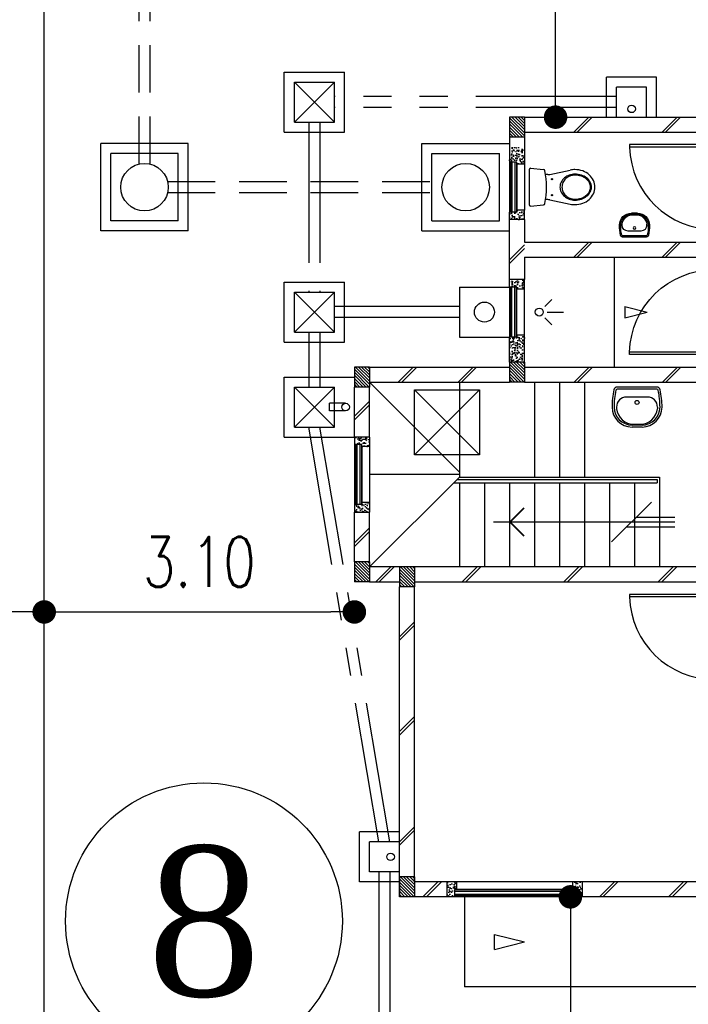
# Model space of a CAD drawing. Header units: millimetres. Extents: x 301 to 1479, y 491 to 1341.
# Tile 197 of 256: x 469.64 to 476.33, y 584.89 to 594.74. Entities that reach past the tile are written whole.
import ezdxf
from ezdxf.enums import TextEntityAlignment as Align

# ---------------------------------------------------------------- set-up
doc = ezdxf.new("R2010")
doc.units = ezdxf.units.MM
doc.header["$LTSCALE"] = 1.5
doc.header["$MEASUREMENT"] = 0
for name, pattern in [('HIDDEN', [0.375, 0.25, -0.125]), ('HIDDEN2', [4.7625, 3.175, -1.5875]), ('PHANTOM2', [1.25, 0.625, -0.125, 0.125, -0.125, 0.125, -0.125])]:
    doc.linetypes.add(name, pattern=pattern)
for name, color, linetype in [('Blk', 7, 'Continuous'), ('Block', 46, 'Continuous'), ('boundary', 3, 'Continuous'), ('BULUS', 2, 'Continuous'), ('BWCN', 4, 'Continuous'), ('DIM', 6, 'Continuous'), ('DOOR', 3, 'Continuous'), ('Ele', 8, 'Continuous'), ('HATCH', 7, 'Continuous'), ('Hatch Col. C1 GF Ext.', 84, 'Continuous'), ('Hatch Stub Col', 251, 'Continuous'), ('Kerb', 251, 'Continuous'), ('P. Gully trap', 42, 'Continuous'), ('P. Sewr Manhole', 49, 'Continuous'), ('Paving Block', 251, 'Continuous'), ('PVC Pipe 110', 69, 'Continuous'), ('PVC RWP 75', 77, 'Continuous'), ('PVC Sewer Pipe 110', 24, 'Continuous'), ('SANIT', 8, 'Continuous'), ('TXTAREA', 10, 'Continuous'), ('WINDOW', 1, 'Continuous')]:
    doc.layers.add(name, color=color, linetype=linetype)
doc.styles.add('RS1', font='romans.shx', dxfattribs={"width": 0.75, "height": 0.5})
doc.styles.add('times', font='times.ttf')
doc.dimstyles.new('Souillac5', dxfattribs={"dimscale": 0.5, "dimtxt": 0.5, "dimasz": 0.47, "dimexe": 0, "dimexo": 1, "dimgap": 0.5, "dimtad": 1, "dimzin": 0, "dimdsep": 46, "dimtxsty": 'RS1', "dimblk": 'DOT', "dimcen": 3, "dimse1": 1, "dimse2": 1, "dimclrd": 6, "dimclre": 6, "dimclrt": 7, "dimaunit": 1, "dimadec": 0, "dimazin": 0, "dimtfac": 1, "dimtofl": 0, "dimtmove": 1, "dimatfit": 3, "dimfxl": 1, "dimtolj": 1, "dimtzin": 0, "dimlwe": -1, "dimarcsym": 0})
pattern_1 = [(50, (427.129014, 162.062746), (0.071726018, -0.0062752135), [0.0075, -0.0825]), (355, (427.129014, 162.062746), (-0.013875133, 0.075219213), [0.006, -0.066]), (100.451444, (427.13499, 162.06222), (0.057850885, 0.068943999), [0.006374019, -0.070114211]), (46.1842, (427.12901, 162.08275), (0.106724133, -0.016551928), [0.01125, -0.12375]), (96.635635, (427.13791, 162.08137), (0.093466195, 0.09741186), [0.009561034, -0.105171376]), (351.184164, (427.12901, 162.08275), (0.093466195, 0.09741186), [0.009, -0.099]), (21, (427.139014, 162.077746), (0.059690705, -0.040261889), [0.0075, -0.0825]), (326, (427.139014, 162.077746), (0.024331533, 0.072515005), [0.006, -0.066]), (71.451445, (427.14399, 162.07439), (0.084022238, 0.032253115), [0.006374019, -0.070114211]), (37.5, (427.129014, 162.062746), (0.0012159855, 0.0332893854), [0, -0.0652, 0, -0.067, 0, -0.06625]), (7.5, (427.129014, 162.062746), (0.0263069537, 0.0394411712), [0, -0.0382, 0, -0.0637, 0, -0.02525]), (327.5, (427.106714, 162.062746), (0.0533822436, -0.0022554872), [0, -0.025, 0, -0.078, 0, -0.1035]), (317.5, (427.096714, 162.062746), (0.058318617, 0.010010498), [0, -0.0325, 0, -0.0518, 0, -0.0735])]
pattern_2 = [(50, (427.129014, 161.862746), (0.071726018, -0.0062752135), [0.0075, -0.0825]), (355, (427.129014, 161.862746), (-0.013875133, 0.075219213), [0.006, -0.066]), (100.451444, (427.13499, 161.86222), (0.057850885, 0.068943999), [0.006374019, -0.070114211]), (46.1842, (427.12901, 161.88275), (0.106724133, -0.016551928), [0.01125, -0.12375]), (96.635635, (427.13791, 161.88137), (0.093466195, 0.09741186), [0.009561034, -0.105171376]), (351.184164, (427.12901, 161.88275), (0.093466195, 0.09741186), [0.009, -0.099]), (21, (427.139014, 161.877746), (0.059690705, -0.040261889), [0.0075, -0.0825]), (326, (427.139014, 161.877746), (0.024331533, 0.072515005), [0.006, -0.066]), (71.451445, (427.14399, 161.87439), (0.084022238, 0.032253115), [0.006374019, -0.070114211]), (37.5, (427.129014, 161.862746), (0.0012159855, 0.0332893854), [0, -0.0652, 0, -0.067, 0, -0.06625]), (7.5, (427.129014, 161.862746), (0.0263069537, 0.0394411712), [0, -0.0382, 0, -0.0637, 0, -0.02525]), (327.5, (427.106714, 161.862746), (0.0533822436, -0.0022554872), [0, -0.025, 0, -0.078, 0, -0.1035]), (317.5, (427.096714, 161.862746), (0.058318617, 0.010010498), [0, -0.0325, 0, -0.0518, 0, -0.0735])]

# ---------------------------------------------------------------- blocks, each defined once
blk = doc.blocks.new('WC')
at = {"layer": 'SANIT'}
for p, q in [((-179.1, 0), (179.1, 0)), ((-189, -10.9), (-177.5, -141.5)), ((189, -10.9), (177.5, -141.5)), ((-125, -184.5), (-125, -161.4)), ((125, -184.5), (125, -161.4)), ((-127.2, -205.2), (-170.1, -407.8)), ((127.2, -205.2), (170.1, -407.8))]:
    blk.add_line(p, q, dxfattribs=at)
for points in [[(130, -455, 0.086378), (119.8, -396.7, 0.092622), (91.9, -348.9, 0.103078), (48.8, -316.1, 0.111925), (0, -305, 0.111925), (-48.8, -316.1, 0.103078), (-91.9, -348.9, 0.092622), (-119.8, -396.7, 0.086378), (-130, -455, 0.086378)], [(120, -455, 0.091554), (110.7, -404.8, 0.095342), (84.9, -363.1, 0.101238), (45.4, -334.7, 0.105842), (0, -325, 0.105842), (-45.4, -334.7, 0.101238), (-84.9, -363.1, 0.095342), (-110.7, -404.8, 0.091554), (-120, -455, 0.091554)], [(-175, -455, 0.087147), (-161.4, -532.7, 0.093047), (-123.7, -596.4, 0.102819), (-65.8, -640.2, 0.110985), (0, -655, 0.110985), (65.8, -640.2, 0.102819), (123.7, -596.4, 0.093047), (161.4, -532.7, 0.087147), (175, -455, 0.052217), (170.1, -407.8, 0.093047)], [(-170.1, -407.8, 0.052217), (-175, -455, 0.087147)], [(-130, -455, 0.079027), (-119.7, -519.8, 0.088191), (-91.9, -571.7, 0.105253), (-48.1, -608.1, 0.121599), (0, -620, 0.121599), (48.1, -608.1, 0.105253), (91.9, -571.7, 0.088191), (119.7, -519.8, 0.079027), (130, -455, 0.079027)], [(-120, -455, 0.077736), (-110.5, -515.9, 0.087342), (-84.9, -564.6, 0.105569), (-44.3, -598.9, 0.12344), (0, -610, 0.12344), (44.3, -598.9, 0.105569), (84.9, -564.6, 0.087342), (110.5, -515.9, 0.077736), (120, -455, 0.077736)]]:
    blk.add_lwpolyline(points, format="xyb", dxfattribs=at)
for centre in [(-80, -225), (80, -225)]:
    blk.add_circle(centre, 6, dxfattribs=at)
for centre, radius, start, end in [((-179.1, -10), 10, 90, 185.04245), ((179.1, -10), 10, 354.95755, 90), ((-162.6, -140.2), 15, 185.04245, 259.60796), ((0, 746.3), 916.3, 259.60796, 280.39204), ((-225, -184.5), 100, 348.04369, 0), ((225, -184.5), 100, 180, 191.95631), ((162.6, -140.2), 15, 280.39204, 354.95755)]:
    blk.add_arc(centre, radius, start, end, dxfattribs=at)
blk = doc.blocks.new('Wh1')
at = {"layer": 'SANIT'}
for p, q in [((197.3, 0), (-197.3, 0)), ((197.3, -20), (-197.3, -20)), ((105, -100), (-105, -100)), ((-205, -200), (-205, -217.2)), ((205, -200), (205, -217.2)), ((50, -380), (-50, -380)), ((-30.2, -372.6), (30.2, -372.6)), ((50, -400), (-50, -400))]:
    blk.add_line(p, q, dxfattribs=at)
blk.add_circle((0, -153.8), 20, dxfattribs=at)
for centre, radius, start, end in [((0, -200), 250, 180, 180), ((0, -200), 250, 0, 0), ((-197.3, -35), 35, 90, 167.77757), ((197.3, -35), 35, 12.22243, 90), ((567.1, -200.6), 817.1, 167.77757, 179.95982), ((567.1, -200.6), 797.1, 167.77757, 179.95982), ((-197.3, -35), 15, 90, 167.77757), ((197.3, -35), 15, 12.22243, 90), ((-567.1, -200.6), 797.1, 0.04018, 12.22243), ((-567.1, -200.6), 817.1, 0.04018, 12.22243), ((-105, -200), 100, 90, 180), ((105, -200), 100, 0, 90), ((-50, -200), 200, 180, 270), ((-50, -200), 180, 180, 270), ((-30.2, -196.6), 176, 186.70755, 270.01296), ((30.2, -196.6), 176, 269.98704, 353.29245), ((50, -200), 180, 270, 0), ((50, -200), 200, 270, 0)]:
    blk.add_arc(centre, radius, start, end, dxfattribs=at)
blk = doc.blocks.new('Dr900')
at = {"layer": 'DOOR'}
for p, q in [((-50, 0), (-50, 850)), ((-25, 850), (-50, 850)), ((-25, 0), (-25, 850)), ((-25, 0), (-50, 0))]:
    blk.add_line(p, q, dxfattribs=at)
blk.add_arc((-24.3, -0.3), 850.7, 91.72797, 179.98222, dxfattribs=at)
blk = doc.blocks.new('SSSU-D1')
at = {"layer": 'HATCH'}
h = blk.add_hatch(dxfattribs=at)
h.set_pattern_fill('ANSI31', color=256, scale=0.175, angle=630)
h.set_pattern_definition([(315, (-125.423914, 34.936787), (0.015467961, 0.015467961), [])])
h.paths.add_polyline_path([(1.1, 5.15), (1.25, 5.15), (1.25, 5.35), (1.1, 5.35)])
h = blk.add_hatch(dxfattribs=at)
h.set_pattern_fill('ANSI31', color=256, scale=0.175, angle=630)
h.set_pattern_definition([(315, (-126.973914, 34.886787), (0.015467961, 0.015467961), [])])
h.paths.add_polyline_path([(-0.45, 5.1), (-0.3, 5.1), (-0.3, 5.3), (-0.45, 5.3)])
h = blk.add_hatch(dxfattribs=at)
h.set_pattern_fill('ANSI31', color=256, scale=0.175, angle=630)
h.set_pattern_definition([(315, (-126.973914, 32.936787), (0.015467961, 0.015467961), [])])
h.paths.add_polyline_path([(-0.45, 3.15), (-0.3, 3.15), (-0.3, 3.35), (-0.45, 3.35)])
h = blk.add_hatch(dxfattribs=at)
h.set_pattern_fill('ANSI31', color=256, scale=0.175, angle=630)
h.set_pattern_definition([(315, (-126.523914, 32.886787), (0.015467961, 0.015467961), [])])
h.paths.add_polyline_path([(0, 3.1), (0.15, 3.1), (0.15, 3.3), (0, 3.3)])
h = blk.add_hatch(dxfattribs=at)
h.set_pattern_fill('ANSI31', color=256, scale=0.175, angle=630)
h.set_pattern_definition([(315, (-126.523914, 29.786787), (0.015467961, 0.015467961), [])])
h.paths.add_polyline_path([(0, 0), (0.15, 0), (0.15, 0.2), (0, 0.2)])
at = {"layer": 'Hatch Col. C1 GF Ext.'}
h = blk.add_hatch(dxfattribs=at)
h.set_pattern_fill('ANSI31', color=256, scale=0.175, angle=-90)
h.set_pattern_definition([(315, (448.28546, 157.028336), (0.0154679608, 0.0154679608), [])])
h.paths.add_polyline_path([(1.1, 7.6), (1.25, 7.6), (1.25, 7.8), (1.1, 7.8)])
at = {"layer": 'Hatch Stub Col', "linetype": 'ByBlock'}
h = blk.add_hatch(dxfattribs=at)
h.set_pattern_fill('AR-CONC', color=256, scale=0.01, angle=720)
h.set_pattern_definition(pattern_1)
h.paths.add_polyline_path([(1.175, 7.35), (1.175, 7.33), (1.25, 7.33), (1.25, 7.5), (1.1, 7.5), (1.1, 7.35)])
h = blk.add_hatch(dxfattribs=at)
h.set_pattern_fill('AR-CONC', color=256, scale=0.01, angle=720)
h.set_pattern_definition(pattern_1)
h.paths.add_polyline_path([(1.25, 6.775), (1.25, 6.87), (1.175, 6.87), (1.175, 6.85), (1.1, 6.85), (1.1, 6.775)])
h = blk.add_hatch(dxfattribs=at)
h.set_pattern_fill('AR-CONC', color=256, scale=0.01, angle=720)
h.set_pattern_definition([(50, (427.129014, 162.012746), (0.071726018, -0.0062752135), [0.0075, -0.0825]), (355, (427.129014, 162.012746), (-0.013875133, 0.075219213), [0.006, -0.066]), (100.451444, (427.13499, 162.01222), (0.057850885, 0.068943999), [0.006374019, -0.070114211]), (46.1842, (427.12901, 162.03275), (0.106724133, -0.016551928), [0.01125, -0.12375]), (96.635635, (427.13791, 162.03137), (0.093466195, 0.09741186), [0.009561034, -0.105171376]), (351.184164, (427.12901, 162.03275), (0.093466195, 0.09741186), [0.009, -0.099]), (21, (427.139014, 162.027746), (0.059690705, -0.040261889), [0.0075, -0.0825]), (326, (427.139014, 162.027746), (0.024331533, 0.072515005), [0.006, -0.066]), (71.451445, (427.14399, 162.02439), (0.084022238, 0.032253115), [0.006374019, -0.070114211]), (37.5, (427.129014, 162.012746), (0.0012159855, 0.0332893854), [0, -0.0652, 0, -0.067, 0, -0.06625]), (7.5, (427.129014, 162.012746), (0.0263069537, 0.0394411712), [0, -0.0382, 0, -0.0637, 0, -0.02525]), (327.5, (427.106714, 162.012746), (0.0533822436, -0.0022554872), [0, -0.025, 0, -0.078, 0, -0.1035]), (317.5, (427.096714, 162.012746), (0.058318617, 0.010010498), [0, -0.0325, 0, -0.0518, 0, -0.0735])])
h.paths.add_polyline_path([(1.175, 6.1), (1.175, 6.08), (1.25, 6.08), (1.25, 6.175), (1.1, 6.175), (1.1, 6.1)])
h = blk.add_hatch(dxfattribs=at)
h.set_pattern_fill('AR-CONC', color=256, scale=0.01, angle=720)
h.set_pattern_definition([(50, (466.11162, 47.178006), (0.071726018, -0.0062752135), [0.0075, -0.0825]), (355, (466.11162, 47.17801), (-0.013875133, 0.075219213), [0.006, -0.066]), (100.451444, (466.1176, 47.17748), (0.057850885, 0.068943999), [0.006374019, -0.070114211]), (46.1842, (466.11162, 47.19801), (0.106724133, -0.016551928), [0.01125, -0.12375]), (96.635635, (466.12051, 47.19663), (0.093466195, 0.09741186), [0.009561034, -0.105171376]), (351.184164, (466.11162, 47.19801), (0.093466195, 0.09741186), [0.009, -0.099]), (21, (466.12162, 47.193006), (0.059690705, -0.040261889), [0.0075, -0.0825]), (326, (466.12162, 47.19301), (0.024331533, 0.072515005), [0.006, -0.066]), (71.451445, (466.126594, 47.18965), (0.084022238, 0.032253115), [0.006374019, -0.070114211]), (37.5, (466.11162, 47.178006), (0.0012159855, 0.0332893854), [0, -0.0652, 0, -0.067, 0, -0.06625]), (7.5, (466.11162, 47.178006), (0.0263069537, 0.0394411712), [0, -0.0382, 0, -0.0637, 0, -0.02525]), (327.5, (466.08932, 47.178006), (0.0533822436, -0.0022554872), [0, -0.025, 0, -0.078, 0, -0.1035]), (317.5, (466.07932, 47.178006), (0.058318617, 0.010010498), [0, -0.0325, 0, -0.0518, 0, -0.0735])])
h.paths.add_polyline_path([(1.25, 5.62), (1.175, 5.62), (1.175, 5.6), (1.1, 5.6), (1.1, 5.35), (1.25, 5.35)])
h = blk.add_hatch(dxfattribs=at)
h.set_pattern_fill('AR-CONC', color=256, scale=0.01, angle=720)
h.set_pattern_definition(pattern_2)
h.paths.add_polyline_path([(-0.3, 4.6), (-0.45, 4.6), (-0.45, 4.525), (-0.375, 4.525), (-0.375, 4.505), (-0.3, 4.505)])
h = blk.add_hatch(dxfattribs=at)
h.set_pattern_fill('AR-CONC', color=256, scale=0.01, angle=720)
h.set_pattern_definition(pattern_2)
h.paths.add_polyline_path([(-0.3, 3.945), (-0.375, 3.945), (-0.375, 3.925), (-0.45, 3.925), (-0.45, 3.85), (-0.3, 3.85)])
h = blk.add_hatch(dxfattribs=at)
h.set_pattern_fill('AR-CONC', color=256, scale=0.01, angle=720)
h.set_pattern_definition(pattern_2)
h.paths.add_polyline_path([(0.5704, 0.15), (0.4754, 0.15), (0.4754, 0), (0.5504, 0), (0.5504, 0.075), (0.5704, 0.075)])
h = blk.add_hatch(dxfattribs=at)
h.set_pattern_fill('AR-CONC', color=256, scale=0.01, angle=720)
h.set_pattern_definition(pattern_2)
h.paths.add_polyline_path([(1.8254, 0.15), (1.7304, 0.15), (1.7304, 0.075), (1.7504, 0.075), (1.7504, 0), (1.8254, 0)])
at = {"layer": 'Block', "linetype": 'ByBlock'}
for p, q in [((1.25, 7.8), (3.15, 7.8)), ((1.25, 7.65), (3.15, 7.65)), ((1.1, 6.175), (1.1, 6.775)), ((1.25, 6.775), (1.25, 6.55)), ((1.25, 6.55), (3.3, 6.55)), ((1.25, 6.4), (3.3, 6.4)), ((1.25, 6.4), (1.25, 6.175)), ((-0.3, 5.3), (1.1, 5.3)), ((1.25, 5.3), (3.15, 5.3)), ((-0.3, 5.15), (1.1, 5.15)), ((1.25, 5.15), (3.15, 5.15)), ((-0.45, 4.6), (-0.45, 5.1)), ((-0.3, 4.6), (-0.3, 5.1)), ((-0.45, 3.35), (-0.45, 3.85)), ((-0.3, 3.35), (-0.3, 3.85)), ((0, 3.3), (-0.3, 3.3)), ((3.15, 3.3), (0.15, 3.3)), ((-0.3, 3.15), (0, 3.15)), ((0, 0), (0, 3.1)), ((0.15, 3.15), (3.15, 3.15)), ((0.15, 0.15), (0.15, 3.1)), ((0.4754, 0.15), (0.15, 0.15)), ((3.15, 0.15), (1.8254, 0.15)), ((0.4754, 0), (0.15, 0)), ((3.15, 0), (1.8254, 0))]:
    blk.add_line(p, q, dxfattribs=at)
at = {"layer": 'BULUS', "linetype": 'ByBlock'}
for p, q in [((0.54, 4.1404), (2.575, 4.1404)), ((0.575, 4.1754), (2.575, 4.1754)), ((2.575, 4.1754), (2.575, 4.1404))]:
    blk.add_line(p, q, dxfattribs=at)
at = {"layer": 'BWCN'}
for p, q in [((1.25, 7.8), (1.1, 7.8)), ((1.1, 7.8), (1.1, 7.6)), ((1.25, 7.8), (1.25, 7.6)), ((1.25, 7.6), (1.1, 7.6)), ((1.1, 7.6), (1.1, 7.35)), ((1.25, 7.6), (1.25, 7.33)), ((1.175, 7.35), (1.1, 7.35)), ((1.175, 7.33), (1.175, 7.35)), ((1.25, 7.33), (1.175, 7.33)), ((1.1, 6.775), (1.1, 6.85)), ((1.175, 6.85), (1.1, 6.85)), ((1.25, 6.87), (1.175, 6.87)), ((1.175, 6.87), (1.175, 6.85)), ((1.25, 6.775), (1.25, 6.87)), ((1.25, 6.775), (1.1, 6.775)), ((1.1, 6.1), (1.1, 6.175)), ((1.25, 6.175), (1.1, 6.175)), ((1.25, 6.08), (1.25, 6.175)), ((1.175, 6.1), (1.1, 6.1)), ((1.175, 6.08), (1.175, 6.1)), ((1.25, 6.08), (1.175, 6.08)), ((1.25, 5.62), (1.175, 5.62)), ((1.175, 5.62), (1.175, 5.6)), ((1.25, 5.35), (1.25, 5.62)), ((1.175, 5.6), (1.1, 5.6)), ((1.1, 5.35), (1.1, 5.6)), ((1.25, 5.35), (1.1, 5.35)), ((1.1, 5.35), (1.1, 5.15)), ((1.25, 5.35), (1.25, 5.15)), ((-0.3, 5.3), (-0.45, 5.3)), ((-0.45, 5.3), (-0.45, 5.1)), ((-0.3, 5.3), (-0.3, 5.1)), ((1.25, 5.15), (1.1, 5.15)), ((-0.3, 5.1), (-0.45, 5.1)), ((-0.45, 4.6), (-0.45, 4.525)), ((-0.3, 4.6), (-0.3, 4.505)), ((-0.375, 4.525), (-0.45, 4.525)), ((-0.375, 4.505), (-0.375, 4.525)), ((-0.3, 4.505), (-0.375, 4.505)), ((-0.3, 3.945), (-0.375, 3.945)), ((-0.375, 3.945), (-0.375, 3.925)), ((-0.3, 3.945), (-0.3, 3.85)), ((-0.375, 3.925), (-0.45, 3.925)), ((-0.45, 3.925), (-0.45, 3.85)), ((-0.3, 3.35), (-0.45, 3.35)), ((-0.45, 3.35), (-0.45, 3.15)), ((-0.3, 3.35), (-0.3, 3.15)), ((0.15, 3.3), (0, 3.3)), ((0, 3.3), (0, 3.1)), ((0.15, 3.3), (0.15, 3.1)), ((-0.3, 3.15), (-0.45, 3.15)), ((0.15, 3.1), (0, 3.1)), ((0.15, 0.2), (0, 0.2)), ((0, 0.2), (0, 0)), ((0.15, 0.2), (0.15, 0)), ((0.4754, 0.15), (0.4754, 0)), ((0.5704, 0.15), (0.4754, 0.15)), ((0.5704, 0.15), (0.5704, 0.075)), ((1.7304, 0.15), (1.7304, 0.075)), ((1.8254, 0.15), (1.7304, 0.15)), ((1.8254, 0.15), (1.8254, 0)), ((0.15, 0), (0, 0)), ((0.5504, 0), (0.4754, 0)), ((0.5504, 0.075), (0.5504, 0)), ((0.5704, 0.075), (0.5504, 0.075)), ((1.7304, 0.075), (1.7504, 0.075)), ((1.7504, 0.075), (1.7504, 0)), ((1.8254, 0), (1.7504, 0))]:
    blk.add_line(p, q, dxfattribs=at)
at = {"layer": 'BWCN', "linetype": 'ByBlock'}
for p, q in [((-0.3, 4.6), (-0.45, 4.6)), ((-0.45, 3.85), (-0.3, 3.85))]:
    blk.add_line(p, q, dxfattribs=at)
at = {"layer": 'Ele'}
for p, q in [((1.1, 7.35), (1.1, 6.85)), ((1.11, 7.35), (1.11, 6.85)), ((1.17, 7.35), (1.17, 6.85)), ((1.175, 7.33), (1.175, 6.87)), ((1.25, 7.33), (1.25, 6.87)), ((2.15, 5.3), (2.15, 6.4)), ((1.1, 6.1), (1.1, 5.6)), ((1.11, 5.6), (1.11, 6.1)), ((1.17, 5.6), (1.17, 6.1)), ((1.175, 5.62), (1.175, 6.08)), ((1.25, 5.62), (1.25, 6.08)), ((1.4545, 5.9067), (1.5246, 5.9768)), ((1.478, 5.85), (1.6391, 5.85)), ((1.4545, 5.7933), (1.5246, 5.7232)), ((1.35, 5.15), (1.35, 4.2)), ((1.6, 5.15), (1.6, 4.2)), ((1.85, 5.15), (1.85, 4.2)), ((-0.45, 4.525), (-0.45, 3.925)), ((-0.44, 4.525), (-0.44, 3.925)), ((-0.38, 4.525), (-0.38, 3.925)), ((-0.375, 4.505), (-0.375, 3.945)), ((-0.3, 4.505), (-0.3, 3.945)), ((0.6, 4.2), (2.6, 4.2)), ((0.6, 4.1404), (0.6, 3.3)), ((0.85, 4.1404), (0.85, 3.3)), ((1.1, 4.1404), (1.1, 3.3)), ((1.35, 4.1404), (1.35, 3.3)), ((1.6, 4.1404), (1.6, 3.3)), ((1.85, 4.1404), (1.85, 3.3)), ((2.1, 4.1404), (2.1, 3.3)), ((2.35, 4.1404), (2.35, 3.3)), ((2.6, 4.2), (2.6, 3.3)), ((2.1201, 3.55), (2.5201, 3.95)), ((0.9409, 3.75), (2.7528, 3.75)), ((2.3701, 3.8), (2.7528, 3.8)), ((2.2701, 3.7), (2.7528, 3.7)), ((1.7304, 0.15), (0.5704, 0.15)), ((1.7504, 0.07), (0.5504, 0.07)), ((1.7504, 0.01), (0.5504, 0.01)), ((1.7304, 0.075), (0.5704, 0.075)), ((1.7504, 0), (0.5504, 0)), ((0.65, 0), (0.65, -0.9)), ((4.3, -0.9), (0.65, -0.9))]:
    blk.add_line(p, q, dxfattribs=at)
at = {"layer": 'Ele', "linetype": 'HIDDEN', "ltscale": 10}
for p, q in [((-0.3, 5.15), (0.6, 4.25)), ((0.6, 5.15), (0.6, 4.2)), ((0.6, 4.225), (-0.3, 4.225)), ((-0.3, 3.3), (0.6, 4.2))]:
    blk.add_line(p, q, dxfattribs=at)
at = {"layer": 'Ele', "linetype": 'ByBlock'}
blk.add_line((0.9515, -0.525), (0.9515, -0.375), dxfattribs=at)
at = {"layer": 'Ele', "const_width": 0.015}
blk.add_lwpolyline([(1.2465, 3.8914), (1.1051, 3.75), (1.2465, 3.6086)], dxfattribs=at)
at = {"layer": 'Ele'}
blk.add_circle((1.3979, 5.85), 0.04, dxfattribs=at)
at = {"layer": 'HATCH'}
for p, q in [((1.7425, 7.65), (1.8925, 7.8)), ((1.7778, 7.65), (1.9278, 7.8)), ((2.6249, 7.65), (2.7749, 7.8)), ((2.6602, 7.65), (2.8102, 7.8)), ((1.1, 6.3713), (1.25, 6.5213)), ((1.7425, 6.4), (1.8925, 6.55)), ((1.7778, 6.4), (1.9278, 6.55)), ((2.6249, 6.4), (2.7749, 6.55)), ((2.6602, 6.4), (2.8102, 6.55)), ((1.1, 6.3359), (1.25, 6.4859)), ((-0.0119, 5.15), (0.1381, 5.3)), ((0.0234, 5.15), (0.1734, 5.3)), ((0.5864, 5.15), (0.7364, 5.3)), ((0.6218, 5.15), (0.7718, 5.3)), ((1.7457, 5.15), (1.8957, 5.3)), ((1.7811, 5.15), (1.9311, 5.3)), ((2.6281, 5.15), (2.7781, 5.3)), ((2.6635, 5.15), (2.8135, 5.3)), ((-0.45, 4.8077), (-0.3, 4.9577)), ((-0.45, 4.7724), (-0.3, 4.9224)), ((-0.45, 3.5406), (-0.3, 3.6906)), ((-0.45, 3.5052), (-0.3, 3.6552)), ((-0.2359, 3.15), (-0.0859, 3.3)), ((-0.2006, 3.15), (-0.0506, 3.3)), ((0.6285, 3.15), (0.7785, 3.3)), ((0.6638, 3.15), (0.8138, 3.3)), ((1.645, 3.15), (1.795, 3.3)), ((1.6803, 3.15), (1.8303, 3.3)), ((2.5863, 3.15), (2.7363, 3.3)), ((2.6217, 3.15), (2.7717, 3.3)), ((0, 2.6018), (0.15, 2.7518)), ((0, 2.5664), (0.15, 2.7164)), ((0, 1.6528), (0.15, 1.8028)), ((0, 1.6174), (0.15, 1.7674)), ((0, 0.552), (0.15, 0.702)), ((0, 0.5167), (0.15, 0.6667)), ((0.2343, 0), (0.3843, 0.15)), ((0.2697, 0), (0.4197, 0.15)), ((1.9985, 0), (2.1485, 0.15)), ((2.0338, 0), (2.1838, 0.15)), ((2.6895, 0), (2.8395, 0.15)), ((2.7249, 0), (2.8749, 0.15))]:
    blk.add_line(p, q, dxfattribs=at)
at = {"layer": 'Kerb'}
for p, q in [((-1.15, 8.25), (-0.55, 8.25)), ((-1.15, 7.65), (-1.15, 8.25)), ((-0.55, 7.65), (-0.55, 8.25)), ((2.5712, 8.2), (2.0712, 8.2)), ((2.0712, 7.8), (2.0712, 8.2)), ((2.5712, 7.8), (2.5712, 8.2)), ((-1.05, 8.15), (-0.65, 8.15)), ((-1.05, 7.75), (-1.05, 8.15)), ((-1.05, 8.15), (-0.65, 7.75)), ((-1.05, 7.75), (-0.65, 8.15)), ((-0.65, 7.75), (-0.65, 8.15)), ((2.1712, 7.8), (2.1712, 8.1)), ((2.4712, 8.1), (2.1712, 8.1)), ((2.4712, 7.8), (2.4712, 8.1)), ((-1.05, 7.75), (-0.65, 7.75)), ((-1.15, 7.65), (-0.55, 7.65)), ((-2.985, 6.6625), (-2.985, 7.5375)), ((-2.11, 7.5375), (-2.985, 7.5375)), ((-2.11, 6.6625), (-2.11, 7.5375)), ((0.225, 6.6625), (0.225, 7.5375)), ((0.225, 7.5375), (1.1, 7.5375)), ((-2.885, 6.7625), (-2.885, 7.4375)), ((-2.21, 7.4375), (-2.885, 7.4375)), ((-2.21, 6.7625), (-2.21, 7.4375)), ((0.325, 6.7625), (0.325, 7.4375)), ((0.325, 7.4375), (1, 7.4375)), ((1, 6.7625), (1, 7.4375)), ((-2.21, 6.7625), (-2.885, 6.7625)), ((0.325, 6.7625), (1, 6.7625)), ((-2.11, 6.6625), (-2.985, 6.6625)), ((0.225, 6.6625), (1.1, 6.6625)), ((-1.15, 6.15), (-0.55, 6.15)), ((-1.15, 5.55), (-1.15, 6.15)), ((-0.55, 5.55), (-0.55, 6.15)), ((-1.05, 6.05), (-0.65, 6.05)), ((-1.05, 5.65), (-1.05, 6.05)), ((-1.05, 6.05), (-0.65, 5.65)), ((-1.05, 5.65), (-0.65, 6.05)), ((-0.65, 5.65), (-0.65, 6.05)), ((0.6, 6.1), (1.1, 6.1)), ((0.6, 6.1), (0.6, 5.6)), ((-1.05, 5.65), (-0.65, 5.65)), ((-1.15, 5.55), (-0.55, 5.55)), ((0.6, 5.6), (1.1, 5.6)), ((-1.15, 5.2), (-0.45, 5.2)), ((-1.15, 4.6), (-1.15, 5.2)), ((-1.05, 5.1), (-0.65, 5.1)), ((-1.05, 4.7), (-1.05, 5.1)), ((-1.05, 5.1), (-0.65, 4.7)), ((-1.05, 4.7), (-0.65, 5.1)), ((-0.65, 4.7), (-0.65, 5.1)), ((-1.05, 4.7), (-0.65, 4.7)), ((-1.15, 4.6), (-0.45, 4.6)), ((-0.4, 0.15), (-0.4, 0.65)), ((0, 0.65), (-0.4, 0.65)), ((0, 0.55), (-0.3, 0.55)), ((-0.3, 0.25), (-0.3, 0.55)), ((0, 0.25), (-0.3, 0.25)), ((0, 0.15), (-0.4, 0.15))]:
    blk.add_line(p, q, dxfattribs=at)
at = {"layer": 'P. Gully trap'}
blk.add_circle((0.85, 5.85), 0.1, dxfattribs=at)
at = {"layer": 'P. Sewr Manhole'}
for centre in [(-2.5475, 7.1), (0.6625, 7.1)]:
    blk.add_circle(centre, 0.2375, dxfattribs=at)
at = {"layer": 'Paving Block', "linetype": 'ByBlock'}
for p, q in [((2.2524, 5.9063), (2.2524, 5.7937)), ((2.2524, 5.9063), (2.4774, 5.85)), ((2.2524, 5.7937), (2.4774, 5.85)), ((0.9515, -0.375), (1.2515, -0.45)), ((0.9515, -0.525), (1.2515, -0.45))]:
    blk.add_line(p, q, dxfattribs=at)
at = {"layer": 'PVC Pipe 110', "linetype": 'PHANTOM2', "ltscale": 1.5}
for p, q in [((2.1712, 8.005), (-0.65, 8.005)), ((2.1712, 7.895), (-0.65, 7.895)), ((-0.905, 7.75), (-0.905, 6.05)), ((-0.795, 7.75), (-0.795, 6.05)), ((0.6, 5.905), (-0.65, 5.905)), ((0.6, 5.795), (-0.65, 5.795)), ((-0.905, 5.65), (-0.905, 5.1)), ((-0.795, 5.65), (-0.795, 5.1)), ((-0.2058, 0.55), (-0.9058, 4.7)), ((-0.0942, 0.55), (-0.7942, 4.7)), ((-0.205, 0.25), (-0.205, -2.15)), ((-0.095, 0.25), (-0.095, -2.15))]:
    blk.add_line(p, q, dxfattribs=at)
at = {"layer": 'PVC Pipe 110', "linetype": 'PHANTOM2', "ltscale": 10}
for p, q in [((-0.7, 4.8625), (-0.7, 4.9375)), ((-0.5375, 4.9375), (-0.7, 4.9375)), ((-0.5375, 4.8625), (-0.7, 4.8625))]:
    blk.add_line(p, q, dxfattribs=at)
at = {"layer": 'PVC RWP 75'}
for centre in [(2.3212, 7.8825), (-0.5375, 4.9), (-0.0875, 0.4), (-0.0875, 0.4), (-0.0875, 0.4)]:
    blk.add_circle(centre, 0.0375, dxfattribs=at)
at = {"layer": 'PVC Sewer Pipe 110', "linetype": 'HIDDEN2', "ltscale": 0.1}
for p, q in [((-2.6025, 7.331), (-2.6025, 10.569)), ((-2.4925, 7.331), (-2.4925, 10.569)), ((-2.3165, 7.155), (0.4315, 7.155)), ((-2.3165, 7.045), (0.4315, 7.045))]:
    blk.add_line(p, q, dxfattribs=at)
at = {"layer": 'SANIT', "linetype": 'HIDDEN2', "ltscale": 100}
for p, q in [((0.1496, 5.0718), (0.7996, 5.0718)), ((0.1496, 4.4218), (0.1496, 5.0718)), ((0.1496, 5.0718), (0.7996, 4.4218)), ((0.7996, 5.0718), (0.1496, 4.4218)), ((0.7996, 5.0718), (0.7996, 4.4218)), ((0.7996, 4.4218), (0.1496, 4.4218))]:
    blk.add_line(p, q, dxfattribs=at)
at = {"layer": 'WINDOW', "linetype": 'HIDDEN2', "ltscale": 0.5}
for p, q in [((1.125, 7.35), (1.125, 6.85)), ((1.155, 7.35), (1.155, 6.85)), ((1.125, 5.6), (1.125, 6.1)), ((1.155, 5.6), (1.155, 6.1)), ((-0.425, 4.525), (-0.425, 3.925)), ((-0.395, 4.525), (-0.395, 3.925))]:
    blk.add_line(p, q, dxfattribs=at)
at = {"layer": 'WINDOW'}
for p, q in [((1.7504, 0.055), (0.5504, 0.055)), ((1.7504, 0.025), (0.5504, 0.025))]:
    blk.add_line(p, q, dxfattribs=at)
at = {"layer": 'DOOR', "yscale": 0.001, "zscale": 0.001, "rotation": 90}
for p, xscale in [((3.15, 7.55), 0.001), ((3.15, 5.4), -0.001), ((3.15, 3.05), 0.001)]:
    blk.add_blockref('Dr900', p, dxfattribs=dict(at, xscale=xscale))
at = {"layer": 'SANIT', "xscale": 0.001, "yscale": 0.001, "zscale": 0.001, "rotation": 89.99999999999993}
blk.add_blockref('WC', (1.3, 7.1), dxfattribs=at)
at = {"layer": 'WINDOW', "linetype": 'ByBlock', "xscale": -0.0006, "yscale": 0.0006, "zscale": 0.0006, "rotation": 180}
blk.add_blockref('Wh1', (2.3497, 6.6), dxfattribs=at)
at = {"layer": 'WINDOW', "linetype": 'ByBlock', "xscale": 0.001, "yscale": 0.001, "zscale": 0.001}
blk.add_blockref('Wh1', (2.375, 5.0998), dxfattribs=at)
blk = doc.blocks.new('_DOT')
at = {"color": 0, "linetype": 'ByBlock'}
blk.add_line((-0.5, 0), (-1, 0), dxfattribs=at)
at = {"color": 0, "linetype": 'ByBlock', "const_width": 0.5}
blk.add_lwpolyline([(-0.25, 0, 1), (0.25, 0, 1)], format="xyb", close=True, dxfattribs=at)
blk = doc.blocks.new('*D109')
at = {"layer": 'DEFPOINTS', "color": 0, "transparency": 16777216}
for p in [(466.7876, 588.819), (466.7876, 588.819), (469.8876, 588.819)]:
    blk.add_point(p, dxfattribs=at)
at = {"layer": 'DIM', "color": 6, "lineweight": -2, "transparency": 16777216}
blk.add_line((469.6526, 588.819), (467.0226, 588.819), dxfattribs=at)
at = {"layer": 'DIM', "color": 6, "lineweight": -2, "transparency": 16777216, "xscale": 0.235, "yscale": 0.235, "zscale": 0.235, "rotation": 180}
blk.add_blockref('_DOT', (466.7876, 588.819), dxfattribs=at)
at = {"layer": 'DIM', "color": 6, "lineweight": -2, "transparency": 16777216, "xscale": 0.235, "yscale": 0.235, "zscale": 0.235}
blk.add_blockref('_DOT', (469.8876, 588.819), dxfattribs=at)
at = {"layer": 'DIM', "color": 7, "transparency": 16777216, "insert": (468.3376, 589.319), "char_height": 0.5, "attachment_point": 5, "style": 'RS1'}
blk.add_mtext('\\A1;3.10', dxfattribs=at)
blk = doc.blocks.new('*D101')
at = {"layer": 'DEFPOINTS', "color": 0, "transparency": 16777216}
for p in [(475.0069, 585.969), (475.0069, 578.769), (475.147, 578.769)]:
    blk.add_point(p, dxfattribs=at)
at = {"layer": 'DIM', "color": 6, "lineweight": -2, "transparency": 16777216}
blk.add_line((475.147, 585.734), (475.147, 579.004), dxfattribs=at)
at = {"layer": 'DIM', "color": 6, "lineweight": -2, "transparency": 16777216, "xscale": 0.235, "yscale": 0.235, "zscale": 0.235}
for p, rotation in [((475.147, 585.969), 90), ((475.147, 578.769), 270)]:
    blk.add_blockref('_DOT', p, dxfattribs=dict(at, rotation=rotation))
at = {"layer": 'DIM', "color": 7, "transparency": 16777216, "insert": (474.647, 582.369), "char_height": 0.5, "attachment_point": 5, "rotation": 90, "style": 'RS1'}
blk.add_mtext('\\A1;7.20', dxfattribs=at)
blk = doc.blocks.new('*D102')
at = {"layer": 'DEFPOINTS', "color": 0, "transparency": 16777216}
for p in [(474.9985, 599.769), (474.9985, 599.769), (474.9985, 593.769)]:
    blk.add_point(p, dxfattribs=at)
at = {"layer": 'DIM', "color": 6, "lineweight": -2, "transparency": 16777216}
blk.add_line((474.9985, 594.004), (474.9985, 599.534), dxfattribs=at)
at = {"layer": 'DIM', "color": 6, "lineweight": -2, "transparency": 16777216, "xscale": 0.235, "yscale": 0.235, "zscale": 0.235}
for p, rotation in [((474.9985, 599.769), 90), ((474.9985, 593.769), 270)]:
    blk.add_blockref('_DOT', p, dxfattribs=dict(at, rotation=rotation))
at = {"layer": 'DIM', "color": 7, "transparency": 16777216, "insert": (474.3549, 598.978), "char_height": 0.5, "attachment_point": 5, "rotation": 90, "style": 'RS1'}
blk.add_mtext('\\A1;6.00', dxfattribs=at)
blk = doc.blocks.new('*D103')
at = {"layer": 'DEFPOINTS', "color": 0, "transparency": 16777216}
for p in [(469.8876, 588.819), (472.9876, 588.819), (472.9876, 588.819)]:
    blk.add_point(p, dxfattribs=at)
at = {"layer": 'DIM', "color": 6, "lineweight": -2, "transparency": 16777216}
blk.add_line((470.1226, 588.819), (472.7526, 588.819), dxfattribs=at)
at = {"layer": 'DIM', "color": 6, "lineweight": -2, "transparency": 16777216, "xscale": 0.235, "yscale": 0.235, "zscale": 0.235, "rotation": 180}
blk.add_blockref('_DOT', (469.8876, 588.819), dxfattribs=at)
at = {"layer": 'DIM', "color": 6, "lineweight": -2, "transparency": 16777216, "xscale": 0.235, "yscale": 0.235, "zscale": 0.235}
blk.add_blockref('_DOT', (472.9876, 588.819), dxfattribs=at)
at = {"layer": 'DIM', "color": 7, "transparency": 16777216, "insert": (471.4376, 589.319), "char_height": 0.5, "attachment_point": 5, "style": 'RS1'}
blk.add_mtext('\\A1;3.10', dxfattribs=at)

msp = doc.modelspace()

# ---------------------------------------------------------------- linework, layer by layer
at = {"layer": 'boundary'}
msp.add_line((469.8876, 578.769), (469.8876, 620.769), dxfattribs=at)
msp.add_line((469.8876, 578.769), (469.8876, 620.769), dxfattribs=at)
at = {"layer": 'TXTAREA'}
msp.add_circle((471.4845, 585.7262), 1.3831, dxfattribs=at)

# ---------------------------------------------------------------- block references
at = {"layer": 'Blk'}
msp.add_blockref('SSSU-D1', (473.4376, 585.969), dxfattribs=at)

# ---------------------------------------------------------------- texts
at = {"layer": 'TXTAREA', "style": 'times'}
msp.add_text('8', height=1.5, dxfattribs=at).set_placement((471.4845, 585.7262), align=Align.MIDDLE_CENTER)

# ---------------------------------------------------------------- dimensions: what is measured, and where the dimension line sits
at = {"layer": 'DIM'}
dim = msp.add_linear_dim(base=(474.9985, 599.769), p1=(474.9985, 593.769), p2=(474.9985, 599.769), angle=270, dimstyle='Souillac5', override={"dimtmove": 2}, dxfattribs=at)
dim.commit()
dim.dimension.update_dxf_attribs({"geometry": '*D102', "text_midpoint": (474.3549, 598.978), "dimtype": 160})
for base, p1, p2, angle, picture, middle in [((466.7876, 588.819), (469.8876, 588.819), (466.7876, 588.819), 180, '*D109', (468.3376, 589.319)), ((475.147, 578.769), (475.0069, 585.969), (475.0069, 578.769), 270, '*D101', (474.647, 582.369))]:
    dim = msp.add_linear_dim(base=base, p1=p1, p2=p2, angle=angle, dimstyle='Souillac5', dxfattribs=at)
    dim.commit()
    dim.dimension.update_dxf_attribs({"geometry": picture, "text_midpoint": middle})
dim = msp.add_linear_dim(base=(472.9876, 588.819), p1=(469.8876, 588.819), p2=(472.9876, 588.819), dimstyle='Souillac5', dxfattribs=at)
dim.commit()
dim.dimension.update_dxf_attribs({"geometry": '*D103', "text_midpoint": (471.4376, 589.319)})

doc.saveas('drawing.dxf')
